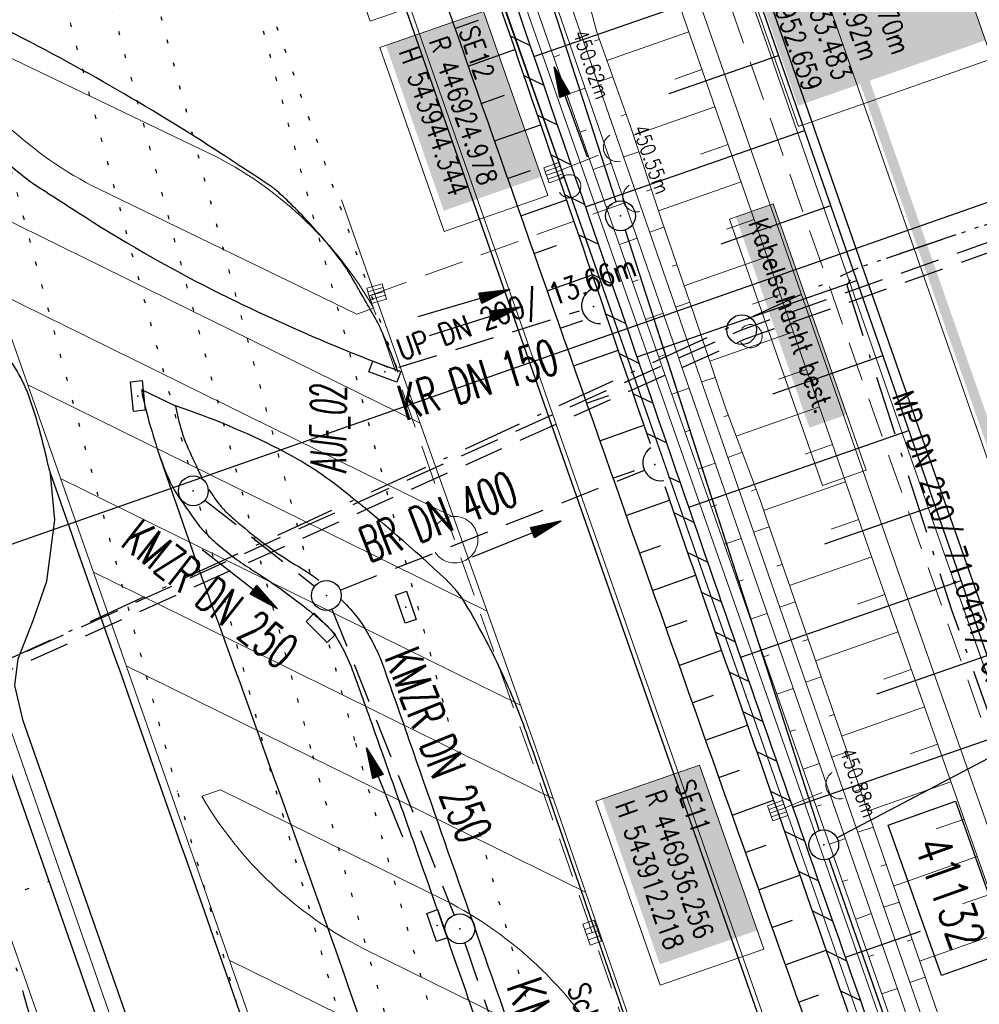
# Model space of a CAD drawing. Extents: x 446740 to 447511, y 442825 to 444215.
# Tile 53 of 94: x 446898 to 446946, y 443902 to 443951. Entities that reach past the tile are written whole.
import ezdxf
from ezdxf.enums import TextEntityAlignment as Align

# ---------------------------------------------------------------- set-up
doc = ezdxf.new("R2010")
doc.units = 0
doc.header["$LTSCALE"] = 2
doc.header["$MEASUREMENT"] = 0
for name, pattern in [('AUSGEZOGEN', [0]), ('BAB-FM2', [2.6, 1.5, -0.5, 0.1, -0.5]), ('GESTRICH-X2', [1.5, 1, -0.5]), ('PUNKTX2_STR', [0.6, 0.1, -0.5])]:
    doc.linetypes.add(name, pattern=pattern)
doc.layers.get('0').update_dxf_attribs({"linetype": 'AUSGEZOGEN'})
for name, color, linetype in [('204-GRENZL-BAB', 7, 'AUSGEZOGEN'), ('204-GRENZP-BAB', 7, 'AUSGEZOGEN'), ('205-GRENZL-BAB', 7, 'AUSGEZOGEN'), ('205-GRENZP-BAB', 7, 'AUSGEZOGEN'), ('ANMERKUNG', 7, 'CONTINUOUS'), ('BAB_FM', 5, 'BAB-FM2'), ('Bahnachse', 7, 'CONTINUOUS'), ('Beschriftung', 7, 'CONTINUOUS'), ('BOESCHG', 250, 'AUSGEZOGEN'), ('DURCHL', 200, 'GESTRICH-X2'), ('FBRTOP', 250, 'AUSGEZOGEN'), ('Gleisachsen', 7, 'CONTINUOUS'), ('GLOBAL', 7, 'CONTINUOUS'), ('Hintergrund', 7, 'CONTINUOUS'), ('Hintergrundplan', 7, 'CONTINUOUS'), ('Ingenieurbauwerke', 15, 'CONTINUOUS'), ('KANAL', 7, 'GESTRICH-X2'), ('NUTZUNG', 8, 'PUNKTX2_STR'), ('PFEIL', 7, 'CONTINUOUS'), ('PFEILTOP', 200, 'AUSGEZOGEN'), ('Planeinteilung', 250, 'CONTINUOUS'), ('PP', 7, 'AUSGEZOGEN'), ('RAHMEN', 7, 'AUSGEZOGEN'), ('Rinne', 200, 'CONTINUOUS'), ('SCHMUTZWASSER', 30, 'GESTRICH-X2'), ('SCHSYMBOL', 200, 'AUSGEZOGEN'), ('STRASSE', 250, 'AUSGEZOGEN'), ('TEXTO', 4, 'CONTINUOUS'), ('W-LTG', 4, 'GESTRICH-X2')]:
    doc.layers.add(name, color=color, linetype=linetype)
doc.styles.add('11', font='txt_____.ttf', dxfattribs={"width": 0.8, "height": 1})
doc.styles.add('6', font='txt_____.ttf', dxfattribs={"width": 0.8, "height": 1})
doc.styles.add('8', font='txt_____.ttf', dxfattribs={"width": 0.8, "height": 1})
doc.styles.add('ROMANS', font='romans.shx', dxfattribs={"width": 0.8})

# ---------------------------------------------------------------- blocks, each defined once
blk = doc.blocks.new('30S')
at = {"color": 0}
for p, q in [((-0.751, -0.583), (-0.751, 0)), ((-0.751, 0), (0.751, 0)), ((0.751, 0), (0.751, -0.583)), ((0.751, -0.583), (-0.751, -0.583))]:
    blk.add_line(p, q, dxfattribs=at)
blk.add_point((0, 0), dxfattribs=at)
blk = doc.blocks.new('30')
at = {"color": 0}
for p, q in [((-0.75, -0.29), (-0.75, 0.293)), ((-0.75, 0.293), (0.753, 0.293)), ((0.753, 0.293), (0.753, -0.29)), ((0.753, -0.29), (-0.75, -0.29))]:
    blk.add_line(p, q, dxfattribs=at)
blk.add_point((0, 0), dxfattribs=at)
blk = doc.blocks.new('42')
at = {"color": 0}
blk.add_arc((-0.025, -0.311), 0.91, 12.5363, 167.4637, dxfattribs=at)
blk.add_point((0, 0), dxfattribs=at)
blk = doc.blocks.new('GST')
at = {"color": 0}
blk.add_circle((0, 0), 0.75, dxfattribs=at)
blk.add_point((0, 0), dxfattribs=at)
blk = doc.blocks.new('10')
blk.add_blockref('GST', (0, 0))
blk = doc.blocks.new('PFEIL2')
at = {"color": 0}
for p, q in [((0.88, 0.002), (-2.401, -0.012)), ((0.881, -0.271), (0.879, 0.276)), ((0.879, 0.276), (2.429, 0.009)), ((0.911, 0.27), (0.879, 0.265)), ((0.965, 0.261), (0.879, 0.246)), ((1.019, 0.252), (0.879, 0.228)), ((1.073, 0.242), (0.879, 0.209)), ((1.127, 0.233), (0.879, 0.191)), ((1.181, 0.224), (0.879, 0.172)), ((1.235, 0.214), (0.879, 0.154)), ((1.289, 0.205), (0.879, 0.135)), ((1.343, 0.196), (0.879, 0.117)), ((1.397, 0.187), (0.879, 0.098)), ((1.451, 0.177), (0.879, 0.08)), ((1.505, 0.168), (0.879, 0.061)), ((1.559, 0.159), (0.88, 0.043)), ((1.613, 0.149), (0.88, 0.024)), ((1.668, 0.14), (0.88, 0.006)), ((1.722, 0.131), (0.88, -0.013)), ((1.776, 0.121), (0.88, -0.031)), ((1.83, 0.112), (0.88, -0.05)), ((1.884, 0.103), (0.88, -0.068)), ((1.938, 0.094), (0.88, -0.087)), ((1.992, 0.084), (0.88, -0.105)), ((2.046, 0.075), (0.88, -0.124)), ((2.1, 0.066), (0.88, -0.142)), ((2.154, 0.056), (0.88, -0.161)), ((2.208, 0.047), (0.88, -0.179)), ((2.262, 0.038), (0.881, -0.198)), ((2.316, 0.029), (0.881, -0.216)), ((2.37, 0.019), (0.881, -0.235)), ((2.424, 0.01), (0.881, -0.253)), ((2.429, 0.009), (0.881, -0.271))]:
    blk.add_line(p, q, dxfattribs=at)
blk = doc.blocks.new('1135420')
at = {"layer": 'RAHMEN'}
blk.add_line((25, 415), (25, 5), dxfattribs=at)
blk = doc.blocks.new('Schacht')
at = {"color": 18, "lineweight": 9, "true_color": 0x000000}
blk.add_circle((0, 0), 0.779, dxfattribs=at)
blk = doc.blocks.new('SK-quadrat Rand')
at = {"color": 18, "lineweight": 9, "true_color": 0x000000}
for p, q in [((-0.4, 0.8), (-0.4, 0)), ((-0.4, 0.8), (0.4, 0.8)), ((-0.2, 0.8), (-0.2, 0)), ((0, 0.8), (0, 0)), ((0.2, 0.8), (0.2, 0)), ((0.4, 0.8), (0.4, 0)), ((-0.4, 0), (0.4, 0))]:
    blk.add_line(p, q, dxfattribs=at)
blk = doc.blocks.new('SK-rechteck Mitt')
at = {"color": 18, "lineweight": 9, "true_color": 0x000000}
for p, q in [((-0.375, 0.2), (-0.375, -0.2)), ((-0.375, 0.2), (0.375, 0.2)), ((-0.1875, 0.2), (-0.1875, -0.2)), ((0, 0.2), (0, -0.2)), ((0.1875, 0.2), (0.1875, -0.2)), ((0.375, 0.2), (0.375, -0.2)), ((-0.375, -0.2), (0.375, -0.2))]:
    blk.add_line(p, q, dxfattribs=at)
blk = doc.blocks.new('Ein-_Auslauf')
at = {"color": 18, "lineweight": 9, "true_color": 0x000000}
blk.add_lwpolyline([(-0.700676, -0.583948, -0.816874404), (0.724419, -0.589597)], format="xyb", dxfattribs=at)

msp = doc.modelspace()

# ---------------------------------------------------------------- linework, layer by layer
at = {"layer": '204-GRENZL-BAB'}
msp.add_line((446939.224, 443910.139), (446990.236, 443936.951), dxfattribs=at)
at = {"layer": '204-GRENZL-BAB', "flags": 128}
for points in [[(446922.31, 443960.057), (446928.09, 443942.184)], [(446928.551, 443940.756), (446938.33, 443910.503)], [(446938.808, 443909.082), (446950.303, 443876.296)]]:
    msp.add_lwpolyline(points, dxfattribs=at)
at = {"layer": '205-GRENZL-BAB'}
msp.add_line((446939.224, 443910.139), (446990.236, 443936.951), dxfattribs=at)
at = {"layer": '205-GRENZL-BAB', "flags": 128}
for points in [[(446930.004, 443936.263), (446938.33, 443910.504)], [(446938.808, 443909.082), (447023.182, 443668.438)]]:
    msp.add_lwpolyline(points, dxfattribs=at)
at = {"layer": 'BAB_FM', "flags": 128}
for points in [[(447028.906, 443968.97), (446940.292, 443938.844)], [(446979.047, 443951.883), (446940.292, 443938.844), (446939.714, 443937.978), (446944.997, 443921.632), (446968.878, 443854.587)], [(446892.163, 443916.694), (446940.292, 443938.844)], [(446892.163, 443916.694), (446894.91, 443912.57), (446895.501, 443911.353), (446897.297, 443905.571), (446898.23, 443902.325), (446899.174, 443899.006), (446900.036, 443895.631), (446900.912, 443891.828), (446901.731, 443888.342), (446902.135, 443886.46), (446902.746, 443883.238), (446903.104, 443881.463), (446903.21, 443880.881)]]:
    msp.add_lwpolyline(points, dxfattribs=at)
at = {"layer": 'Bahnachse', "color": 7, "linetype": 'PUNKTX2_STR'}
for p, q in [((446902.403, 443953.09), (446912.797, 443914.298)), ((446912.797, 443914.298), (446923.554, 443875.95))]:
    msp.add_line(p, q, dxfattribs=at)
at = {"layer": 'Beschriftung', "color": 18, "lineweight": 9, "true_color": 0x000000}
for points in [[(446917.692, 443962.363), (446920.929, 443953.095), (446915.705, 443951.27), (446912.468, 443960.538), (446917.692, 443962.363)], [(446943.798, 443958.637), (446947.035, 443949.37), (446937.28, 443945.962), (446934.042, 443955.23), (446943.798, 443958.637)], [(446921.415, 443951.766), (446924.652, 443942.498), (446919.428, 443940.673), (446916.191, 443949.941), (446921.415, 443951.766)], [(446936.015, 443942.079), (446940.703, 443928.656), (446938.5, 443927.887), (446933.812, 443941.309), (446936.015, 443942.079)], [(446932.303, 443913.81), (446935.541, 443904.542), (446930.317, 443902.717), (446927.08, 443911.985), (446932.303, 443913.81)]]:
    msp.add_lwpolyline(points, close=True, dxfattribs=at)
at = {"layer": 'BOESCHG'}
for p, q in [((446923.96, 443949.497), (446934.971, 443953.324)), ((446919.979, 443950.902), (446921.163, 443951.317)), ((446920.642, 443949.015), (446922.996, 443949.841)), ((446930.772, 443947.63), (446936.284, 443949.546)), ((446936.283, 443949.545), (446936.284, 443949.546)), ((446921.304, 443947.128), (446922.475, 443947.539)), ((446921.967, 443945.241), (446924.295, 443946.058)), ((446926.559, 443941.931), (446937.597, 443945.767)), ((446937.595, 443945.767), (446937.597, 443945.767)), ((446922.63, 443943.354), (446923.787, 443943.76)), ((446923.293, 443941.467), (446925.594, 443942.276)), ((446933.384, 443940.068), (446938.91, 443941.989)), ((446938.909, 443941.989), (446938.91, 443941.989)), ((446923.956, 443939.58), (446925.1, 443939.982)), ((446924.619, 443937.693), (446926.894, 443938.493)), ((446929.159, 443934.365), (446940.223, 443938.211)), ((446940.222, 443938.21), (446940.223, 443938.211)), ((446925.283, 443935.806), (446926.413, 443936.204)), ((446925.946, 443933.92), (446928.194, 443934.71)), ((446935.998, 443932.507), (446941.537, 443934.432)), ((446941.536, 443934.432), (446941.537, 443934.432)), ((446926.61, 443932.033), (446927.727, 443932.426)), ((446927.274, 443930.146), (446929.494, 443930.928)), ((446931.76, 443926.8), (446942.85, 443930.654)), ((446942.848, 443930.653), (446942.85, 443930.654)), ((446927.938, 443928.26), (446929.041, 443928.648)), ((446928.602, 443926.373), (446930.795, 443927.146)), ((446938.614, 443924.947), (446944.163, 443926.876)), ((446944.162, 443926.875), (446944.163, 443926.876)), ((446929.267, 443924.487), (446930.356, 443924.871)), ((446929.932, 443922.601), (446932.099, 443923.366)), ((446934.374, 443919.239), (446945.476, 443923.097)), ((446945.474, 443923.097), (446945.476, 443923.097)), ((446930.598, 443920.715), (446931.675, 443921.096)), ((446931.265, 443918.83), (446933.406, 443919.587)), ((446941.238, 443917.39), (446946.789, 443919.319)), ((446931.932, 443916.944), (446932.997, 443917.321)), ((446932.6, 443915.059), (446934.718, 443915.81)), ((446937.004, 443911.683), (446948.103, 443915.541)), ((446933.268, 443913.174), (446934.322, 443913.548)), ((446933.937, 443911.289), (446936.034, 443912.034)), ((446934.607, 443909.405), (446935.65, 443909.775)), ((446935.277, 443907.52), (446937.354, 443908.259)), ((446935.948, 443905.636), (446936.982, 443906.004)), ((446939.65, 443904.134), (446943.427, 443905.446)), ((446936.619, 443903.752), (446938.678, 443904.486)), ((446937.291, 443901.868), (446938.316, 443902.234))]:
    msp.add_line(p, q, dxfattribs=at)
msp.add_lwpolyline([(446931.51, 443963.277), (446968.069, 443858.09)], dxfattribs=at)
msp.add_lwpolyline([(446917.374, 443958.33, -0.00003), (446918.422, 443955.343, 0.000251), (446927.82, 443928.597, 0.001623), (446942.123, 443888.374, 0.027233), (446943.113, 443886.028, 0.085377), (446943.582, 443885.376, 0.020904), (446946.001, 443883.192, 0.039715), (446947.115, 443882.408, 0.035957), (446949.439, 443881.251)], format="xyb", dxfattribs=at)
at = {"layer": 'DURCHL'}
for p, q in [((446917.156, 443933.844), (446926.25, 443936.688)), ((446914.188, 443922.625), (446929.531, 443928.656))]:
    msp.add_line(p, q, dxfattribs=at)
at = {"layer": 'FBRTOP', "color": 0, "const_width": 0.5}
for points in [[(447118.971, 443523.408, 0), (447120.057, 443520.305, 0.000001), (447128.316, 443496.708, -0.000001), (447136.574, 443473.112)], [(446934.939, 443964.477, -0.000008), (446936.719, 443959.39, -0.000007), (446940.848, 443947.592, 0.000013), (446944.977, 443935.794, 0.000013), (446949.106, 443923.995, -0.000019), (446953.236, 443912.197, -0.000006), (446957.365, 443900.399, 0.000004), (446961.494, 443888.601, 0.000002), (446973.881, 443853.206, 0.000002), (446986.269, 443817.81, 0.000004), (446998.657, 443782.416, -0.000006), (447011.045, 443747.021, -0.000001), (447016.033, 443732.768, 0.000003)]]:
    msp.add_lwpolyline(points, format="xyb", dxfattribs=at)
at = {"layer": 'FBRTOP', "color": 0, "flags": 128}
msp.add_lwpolyline([(446931.943, 443963.429), (446935.147, 443954.264), (446939.223, 443942.585), (446943.33, 443930.794), (446947.457, 443919.088), (446951.592, 443907.277), (446959.884, 443883.697), (446968.147, 443860.134), (446969.532, 443856.074)], dxfattribs=at)
at = {"layer": 'Gleisachsen', "color": 7, "linetype": 'PUNKTX2_STR'}
for p, q in [((446904.533, 443953.835), (446912.759, 443923.134)), ((446900.274, 443952.345), (446906.679, 443928.439)), ((446907.11, 443926.829), (446910.624, 443913.716)), ((446913.63, 443919.882), (446914.97, 443914.881)), ((446914.963, 443914.906), (446931.014, 443857.687)), ((446910.631, 443913.691), (446943.479, 443796.59))]:
    msp.add_line(p, q, dxfattribs=at)
at = {"layer": 'GLOBAL', "color": 92, "lineweight": 9, "true_color": 0x00b400}
msp.add_polyline3d([(446936.619, 443911.65, 451.406), (446925.322, 443943.809, 0), (446921.282, 443955.291, 451.048), (446919.909, 443959.217, 451.016)], dxfattribs=at)
at = {"layer": 'Hintergrund', "color": 254, "lineweight": 18, "true_color": 0xcccccc}
for p, q in [((446927.252, 443950.356), (446927.007, 443950.269)), ((446931.76, 443950.729), (446927.633, 443949.285)), ((446892.597, 443949.658), (446931.989, 443837.306)), ((446924.957, 443949.467), (446925.265, 443949.575)), ((446927.923, 443948.472), (446927.172, 443948.205)), ((446932.421, 443948.841), (446931.048, 443948.361)), ((446925.618, 443947.58), (446926.536, 443947.901)), ((446886.396, 443947.488), (446926.97, 443831.677)), ((446933.079, 443946.952), (446928.963, 443945.517)), ((446928.593, 443946.588), (446928.338, 443946.497)), ((446926.279, 443945.692), (446926.583, 443945.799)), ((446933.737, 443945.064), (446932.357, 443944.583)), ((446929.237, 443944.694), (446928.478, 443944.441)), ((446926.941, 443943.805), (446927.847, 443944.122)), ((446934.396, 443943.175), (446930.227, 443941.722)), ((446929.869, 443942.797), (446929.624, 443942.715)), ((446895.148, 443942.382), (446918.22, 443931.024)), ((446927.602, 443941.917), (446927.902, 443942.022)), ((446935.054, 443941.287), (446933.661, 443940.801)), ((446930.505, 443940.901), (446929.791, 443940.654)), ((446928.263, 443940.03), (446929.158, 443940.343)), ((446931.158, 443939.01), (446930.921, 443938.928)), ((446935.712, 443939.398), (446931.527, 443937.939)), ((446928.925, 443938.142), (446929.221, 443938.246)), ((446896.801, 443937.667), (446919.908, 443926.292)), ((446936.371, 443937.51), (446934.972, 443937.022)), ((446931.81, 443937.119), (446931.102, 443936.875)), ((446915.031, 443936.512), (446915.882, 443936.82)), ((446929.586, 443936.255), (446930.469, 443936.564)), ((446937.029, 443935.621), (446932.812, 443934.151)), ((446932.451, 443935.225), (446932.219, 443935.147)), ((446930.247, 443934.367), (446930.54, 443934.47)), ((446937.687, 443933.733), (446936.274, 443933.24)), ((446933.088, 443933.329), (446932.412, 443933.102)), ((446898.454, 443932.952), (446921.596, 443921.56)), ((446930.908, 443932.48), (446931.781, 443932.785)), ((446938.346, 443931.844), (446934.14, 443930.378)), ((446933.738, 443931.438), (446933.517, 443931.354)), ((446931.57, 443930.592), (446931.859, 443930.693)), ((446934.446, 443929.568), (446933.732, 443929.297)), ((446939.004, 443929.956), (446937.619, 443929.473)), ((446932.231, 443928.705), (446933.092, 443929.006)), ((446900.107, 443928.237), (446923.284, 443916.828)), ((446939.662, 443928.067), (446935.531, 443926.627)), ((446935.155, 443927.697), (446934.899, 443927.6)), ((446932.892, 443926.817), (446933.177, 443926.917)), ((446940.321, 443926.178), (446938.939, 443925.697)), ((446935.803, 443925.806), (446935.035, 443925.539)), ((446933.554, 443924.93), (446934.403, 443925.227)), ((446940.979, 443924.29), (446936.83, 443922.844)), ((446936.458, 443923.916), (446936.202, 443923.827)), ((446901.76, 443923.522), (446924.937, 443912.113)), ((446934.215, 443923.042), (446934.496, 443923.141)), ((446941.641, 443922.403), (446940.258, 443921.915)), ((446937.114, 443922.026), (446936.346, 443921.76)), ((446934.876, 443921.155), (446935.714, 443921.448)), ((446937.769, 443920.137), (446937.513, 443920.048)), ((446942.306, 443920.516), (446938.146, 443919.051)), ((446935.538, 443919.267), (446935.815, 443919.364)), ((446903.413, 443918.808), (446926.561, 443907.412)), ((446942.971, 443918.63), (446941.581, 443918.14)), ((446938.425, 443918.247), (446937.657, 443917.981)), ((446936.199, 443917.38), (446937.025, 443917.669)), ((446943.635, 443916.744), (446939.457, 443915.272)), ((446939.08, 443916.358), (446938.824, 443916.269)), ((446936.86, 443915.492), (446937.134, 443915.588)), ((446944.3, 443914.857), (446942.904, 443914.366)), ((446939.736, 443914.468), (446938.968, 443914.202)), ((446937.522, 443913.605), (446938.336, 443913.89)), ((446944.965, 443912.971), (446940.768, 443911.493)), ((446940.391, 443912.579), (446940.136, 443912.49)), ((446938.183, 443911.717), (446938.452, 443911.811)), ((446941.047, 443910.689), (446940.279, 443910.423)), ((446945.629, 443911.085), (446944.227, 443910.591)), ((446938.844, 443909.83), (446939.647, 443910.111)), ((446946.294, 443909.198), (446942.079, 443907.713)), ((446941.702, 443908.8), (446941.447, 443908.711)), ((446939.505, 443907.942), (446939.771, 443908.035)), ((446946.958, 443907.312), (446945.551, 443906.816)), ((446942.358, 443906.91), (446941.591, 443906.644)), ((446940.167, 443906.055), (446940.958, 443906.332)), ((446947.623, 443905.426), (446943.39, 443903.934)), ((446943.013, 443905.021), (446942.758, 443904.932)), ((446940.828, 443904.167), (446941.09, 443904.259)), ((446908.608, 443903.99), (446931.666, 443892.638)), ((446943.669, 443903.131), (446942.902, 443902.865)), ((446941.489, 443902.28), (446942.269, 443902.553))]:
    msp.add_line(p, q, dxfattribs=at)
for points in [[(446931.127, 443963.143), (446935.752, 443949.918), (446944.508, 443924.8), (446951.196, 443905.817), (446961.721, 443875.748), (446970.434, 443850.942), (446977.309, 443831.13), (446985.117, 443808.885), (446986.607, 443804.627)], [(446928.767, 443962.317), (446933.392, 443949.093), (446942.149, 443923.973), (446948.837, 443904.989), (446959.362, 443874.92), (446968.074, 443850.118), (446974.949, 443830.306), (446982.758, 443808.057), (446984.248, 443803.801)], [(446927.823, 443961.987), (446932.448, 443948.763), (446941.205, 443923.642), (446947.894, 443904.657), (446958.418, 443874.589), (446967.13, 443849.788), (446974.005, 443829.977), (446981.815, 443807.726), (446983.304, 443803.471)], [(446920.891, 443959.56), (446969.752, 443820.101), (446968.065, 443816.669)], [(446915.699, 443957.743), (446967.152, 443810.886)], [(446914.27, 443942.268), (446917.062, 443934.327), (446917.414, 443933.284)], [(446917.414, 443933.284), (446924.041, 443914.706), (446934.112, 443885.56), (446939.404, 443870.324), (446945.604, 443852.678), (446947.103, 443848.344), (446951.558, 443835.672), (446958.342, 443816.231), (446958.773, 443815)]]:
    msp.add_lwpolyline(points, dxfattribs=at)
for points in [[(446922.979, 443960.291), (446944.415, 443898.503), (446957.525, 443860.712), (446959.164, 443855.988), (446960.807, 443851.267), (446962.453, 443846.546), (446964.102, 443841.827), (446965.756, 443837.108), (446967.413, 443832.39), (446971.979, 443819.389, -0.068029), (446973.104, 443813.896, -0.048999), (446972.975, 443809.85, 0.113451), (446973.894, 443800.834), (446974.159, 443800.117)], [(446924.217, 443960.724), (446924.339, 443960.344), (446925.837, 443955.571), (446927.122, 443950.723), (446928.798, 443946.012), (446930.379, 443941.268), (446932.009, 443936.542), (446933.601, 443931.801), (446935.372, 443927.124), (446935.7, 443926.102), (446945.181, 443898.773), (446958.291, 443860.982), (446959.93, 443856.258), (446961.573, 443851.536), (446963.22, 443846.815), (446964.869, 443842.095), (446965.847, 443839.304), (446966.685, 443837.433), (446968.423, 443832.743), (446975.129, 443814.03, -0.048938), (446974.989, 443809.593, 0.113003), (446975.807, 443801.512), (446976.063, 443800.822)], [(446973.503, 443799.874), (446973.234, 443800.599, -0.113568), (446972.281, 443809.941, 0.117419), (446971.319, 443819.157), (446966.753, 443832.158), (446965.096, 443836.876), (446963.442, 443841.595), (446961.793, 443846.315), (446960.146, 443851.036), (446958.503, 443855.758), (446956.864, 443860.482), (446943.754, 443898.273), (446922.318, 443960.06)], [(446972.481, 443799.529), (446971.97, 443801.003, -0.118953), (446971.098, 443810.826, 0.125853), (446970.293, 443820.069), (446921.363, 443959.725, 0.414457)], [(446919.947, 443959.23), (446968.302, 443821.214, -0.227664), (446967.728, 443816.05, 0.227694), (446967.152, 443810.886)], [(446915.88, 443936.819, 0.144445), (446907.992, 443944.422), (446894.769, 443950.777), (446893.825, 443950.44)], [(446893.827, 443950.44, 0.142623), (446902.013, 443942.822), (446915.031, 443936.512)], [(446925.42, 443836.102, 0.198918), (446923.889, 443837.814), (446921.729, 443838.853, -0.198913), (446920.198, 443840.564), (446883.136, 443946.347, -0.19891)], [(446907.222, 443912.236, 0.142623), (446915.36, 443904.567), (446926.671, 443898.999), (446927.62, 443899.335, 0.142623), (446919.483, 443906.995), (446908.166, 443912.567), (446907.22, 443912.236)]]:
    msp.add_lwpolyline(points, format="xyb", dxfattribs=at)
at = {"layer": 'Hintergrundplan', "color": 254, "lineweight": 18, "true_color": 0xcccccc}
for p, q in [((446931.127, 443963.143), (446935.752, 443949.918)), ((446927.252, 443950.356), (446927.007, 443950.269)), ((446931.76, 443950.729), (446927.633, 443949.285)), ((446935.752, 443949.918), (446944.508, 443924.8)), ((446892.597, 443949.658), (446931.989, 443837.306)), ((446924.957, 443949.467), (446925.265, 443949.575)), ((446927.923, 443948.472), (446927.172, 443948.205)), ((446932.421, 443948.841), (446931.048, 443948.361)), ((446925.618, 443947.58), (446926.536, 443947.901)), ((446886.396, 443947.488), (446926.97, 443831.677)), ((446933.079, 443946.952), (446928.963, 443945.517)), ((446928.593, 443946.588), (446928.338, 443946.497)), ((446926.279, 443945.692), (446926.583, 443945.799)), ((446933.737, 443945.064), (446932.357, 443944.583)), ((446929.237, 443944.694), (446928.478, 443944.441)), ((446926.941, 443943.805), (446927.847, 443944.122)), ((446934.396, 443943.175), (446930.227, 443941.722)), ((446929.869, 443942.797), (446929.624, 443942.715)), ((446895.148, 443942.382), (446918.22, 443931.024)), ((446927.602, 443941.917), (446927.902, 443942.022)), ((446935.054, 443941.287), (446933.661, 443940.801)), ((446930.505, 443940.901), (446929.791, 443940.654)), ((446928.263, 443940.03), (446929.158, 443940.343)), ((446931.158, 443939.01), (446930.921, 443938.928)), ((446935.712, 443939.398), (446931.527, 443937.939)), ((446928.925, 443938.142), (446929.221, 443938.246)), ((446896.801, 443937.667), (446919.908, 443926.292)), ((446936.371, 443937.51), (446934.972, 443937.022)), ((446931.81, 443937.119), (446931.102, 443936.875)), ((446915.031, 443936.512), (446915.882, 443936.82)), ((446929.586, 443936.255), (446930.469, 443936.564)), ((446937.029, 443935.621), (446932.812, 443934.151)), ((446932.451, 443935.225), (446932.219, 443935.147)), ((446930.247, 443934.367), (446930.54, 443934.47)), ((446937.687, 443933.733), (446936.274, 443933.24)), ((446933.088, 443933.329), (446932.412, 443933.102)), ((446898.454, 443932.952), (446921.596, 443921.56)), ((446930.908, 443932.48), (446931.781, 443932.785)), ((446938.346, 443931.844), (446934.14, 443930.378)), ((446933.738, 443931.438), (446933.517, 443931.354)), ((446931.57, 443930.592), (446931.859, 443930.693)), ((446934.446, 443929.568), (446933.732, 443929.297)), ((446939.004, 443929.956), (446937.619, 443929.473)), ((446932.231, 443928.705), (446933.092, 443929.006)), ((446900.107, 443928.237), (446923.284, 443916.828)), ((446939.662, 443928.067), (446935.531, 443926.627)), ((446935.155, 443927.697), (446934.899, 443927.6)), ((446932.892, 443926.817), (446933.177, 443926.917)), ((446940.321, 443926.178), (446938.939, 443925.697)), ((446935.803, 443925.806), (446935.035, 443925.539)), ((446933.554, 443924.93), (446934.403, 443925.227)), ((446944.508, 443924.8), (446951.196, 443905.817)), ((446940.979, 443924.29), (446936.83, 443922.844)), ((446936.458, 443923.916), (446936.202, 443923.827)), ((446901.76, 443923.522), (446924.937, 443912.113)), ((446934.215, 443923.042), (446934.496, 443923.141)), ((446941.641, 443922.403), (446940.258, 443921.915)), ((446937.114, 443922.026), (446936.346, 443921.76)), ((446934.876, 443921.155), (446935.714, 443921.448)), ((446937.769, 443920.137), (446937.513, 443920.048)), ((446942.306, 443920.516), (446938.146, 443919.051)), ((446935.538, 443919.267), (446935.815, 443919.364)), ((446903.413, 443918.808), (446926.561, 443907.412)), ((446942.971, 443918.63), (446941.581, 443918.14)), ((446938.425, 443918.247), (446937.657, 443917.981)), ((446936.199, 443917.38), (446937.025, 443917.669)), ((446943.635, 443916.744), (446939.457, 443915.272)), ((446939.08, 443916.358), (446938.824, 443916.269)), ((446936.86, 443915.492), (446937.134, 443915.588)), ((446944.3, 443914.857), (446942.904, 443914.366)), ((446939.736, 443914.468), (446938.968, 443914.202)), ((446937.522, 443913.605), (446938.336, 443913.89)), ((446944.965, 443912.971), (446940.768, 443911.493)), ((446940.391, 443912.579), (446940.136, 443912.49)), ((446938.183, 443911.717), (446938.452, 443911.811)), ((446941.047, 443910.689), (446940.279, 443910.423)), ((446945.629, 443911.085), (446944.227, 443910.591)), ((446938.844, 443909.83), (446939.647, 443910.111)), ((446946.294, 443909.198), (446942.079, 443907.713)), ((446941.702, 443908.8), (446941.447, 443908.711)), ((446939.505, 443907.942), (446939.771, 443908.035)), ((446946.958, 443907.312), (446945.551, 443906.816)), ((446942.358, 443906.91), (446941.591, 443906.644)), ((446940.167, 443906.055), (446940.958, 443906.332)), ((446947.623, 443905.426), (446943.39, 443903.934)), ((446943.013, 443905.021), (446942.758, 443904.932)), ((446940.828, 443904.167), (446941.09, 443904.259)), ((446908.608, 443903.99), (446931.666, 443892.638)), ((446943.669, 443903.131), (446942.902, 443902.865)), ((446941.489, 443902.28), (446942.269, 443902.553))]:
    msp.add_line(p, q, dxfattribs=at)
for points in [[(446934.548, 443964.34), (446939.173, 443951.115), (446947.929, 443925.999), (446954.616, 443907.018), (446965.142, 443876.947), (446973.857, 443852.137), (446980.732, 443832.324), (446988.537, 443810.086), (446997.416, 443784.716), (447004.888, 443762.982), (447021.434, 443716.029)], [(446928.767, 443962.317), (446933.392, 443949.093), (446942.149, 443923.973), (446948.837, 443904.989), (446959.362, 443874.92), (446968.074, 443850.118), (446974.949, 443830.306), (446982.758, 443808.057), (446984.248, 443803.801)], [(446927.823, 443961.987), (446932.448, 443948.763), (446941.205, 443923.642), (446947.894, 443904.657), (446958.418, 443874.589), (446967.13, 443849.788), (446974.005, 443829.977), (446981.815, 443807.726), (446983.304, 443803.471)], [(446920.891, 443959.56), (446969.752, 443820.101), (446968.065, 443816.669)], [(446915.699, 443957.743), (446967.152, 443810.886)], [(446914.27, 443942.268), (446917.062, 443934.327), (446917.414, 443933.284)], [(446917.414, 443933.284), (446924.041, 443914.706), (446934.112, 443885.56), (446939.404, 443870.324), (446945.604, 443852.678), (446947.103, 443848.344), (446951.558, 443835.672), (446958.342, 443816.231), (446958.773, 443815)]]:
    msp.add_lwpolyline(points, dxfattribs=at)
for points in [[(446922.979, 443960.291), (446944.415, 443898.503), (446957.525, 443860.712), (446959.164, 443855.988), (446960.807, 443851.267), (446962.453, 443846.546), (446964.102, 443841.827), (446965.756, 443837.108), (446967.413, 443832.39), (446971.979, 443819.389, -0.068029), (446973.104, 443813.896, -0.048999), (446972.975, 443809.85, 0.113451), (446973.894, 443800.834), (446974.159, 443800.117)], [(446924.217, 443960.724), (446924.339, 443960.344), (446925.837, 443955.571), (446927.122, 443950.723), (446928.798, 443946.012), (446930.379, 443941.268), (446932.009, 443936.542), (446933.601, 443931.801), (446935.372, 443927.124), (446935.7, 443926.102), (446945.181, 443898.773), (446958.291, 443860.982), (446959.93, 443856.258), (446961.573, 443851.536), (446963.22, 443846.815), (446964.869, 443842.095), (446965.847, 443839.304), (446966.685, 443837.433), (446968.423, 443832.743), (446975.129, 443814.03, -0.048938), (446974.989, 443809.593, 0.113003), (446975.807, 443801.512), (446976.063, 443800.822)], [(446973.503, 443799.874), (446973.234, 443800.599, -0.113568), (446972.281, 443809.941, 0.117419), (446971.319, 443819.157), (446966.753, 443832.158), (446965.096, 443836.876), (446963.442, 443841.595), (446961.793, 443846.315), (446960.146, 443851.036), (446958.503, 443855.758), (446956.864, 443860.482), (446943.754, 443898.273), (446922.318, 443960.06)], [(446972.481, 443799.529), (446971.97, 443801.003, -0.118953), (446971.098, 443810.826, 0.125853), (446970.293, 443820.069), (446921.363, 443959.725, 0.414457)], [(446919.947, 443959.23), (446968.302, 443821.214, -0.227664), (446967.728, 443816.05, 0.227694), (446967.152, 443810.886)], [(446915.88, 443936.819, 0.144445), (446907.992, 443944.422), (446894.769, 443950.777), (446893.825, 443950.44)], [(446893.827, 443950.44, 0.142623), (446902.013, 443942.822), (446915.031, 443936.512)], [(446925.42, 443836.102, 0.198918), (446923.889, 443837.814), (446921.729, 443838.853, -0.198913), (446920.198, 443840.564), (446883.136, 443946.347, -0.19891)], [(446907.222, 443912.236, 0.142623), (446915.36, 443904.567), (446926.671, 443898.999), (446927.62, 443899.335, 0.142623), (446919.483, 443906.995), (446908.166, 443912.567), (446907.22, 443912.236)]]:
    msp.add_lwpolyline(points, format="xyb", dxfattribs=at)
at = {"layer": 'Ingenieurbauwerke', "color": 7, "linetype": 'PUNKTX2_STR'}
for p, q in [((446909.076, 443955.425), (446919.607, 443916.123)), ((446895.73, 443950.755), (446905.987, 443912.474)), ((446919.585, 443916.202), (446932.839, 443868.951)), ((446906.009, 443912.394), (446938.857, 443795.294))]:
    msp.add_line(p, q, dxfattribs=at)
at = {"layer": 'KANAL', "color": 92, "lineweight": 9, "true_color": 0x00b400}
for p, q in [((446925.352, 443943.779, 451.145), (446927.507, 443944.641, 450.623)), ((446915.651, 443937.448, 451.44), (446928.484, 443942.116, 450.546)), ((446936.619, 443911.65, 451.406), (446938.72, 443912.537, 450.884))]:
    msp.add_line(p, q, dxfattribs=at)
at = {"layer": 'KANAL'}
for p, q in [((446917.156, 443933.844), (446926.25, 443936.688)), ((446914.188, 443922.625), (446929.531, 443928.656)), ((446907.375, 443927.156), (446912.906, 443922.813)), ((446913.781, 443921.656), (446919.938, 443906.25)), ((446920.469, 443904.844), (446926.5, 443887.313))]:
    msp.add_line(p, q, dxfattribs=at)
at = {"layer": 'KANAL', "color": 92, "lineweight": 9, "true_color": 0x00b400}
for points in [[(446957.435, 443885.082, 452.86), (446933.846, 443952.091, 452.709), (446930.099, 443962.783, 452.66)], [(446955.474, 443823.782, 452.434), (446947.707, 443845.953, 452.202), (446940.778, 443865.738, 452.032), (446933.816, 443885.586, 451.877), (446926.89, 443905.369, 451.706), (446919.961, 443925.159, 451.543), (446915.651, 443937.448, 451.44)]]:
    msp.add_polyline3d(points, dxfattribs=at)
at = {"layer": 'NUTZUNG'}
msp.add_lwpolyline([(446909.402, 443955.539), (446917.117, 443933.584)], dxfattribs=at)
at = {"layer": 'NUTZUNG', "flags": 128}
msp.add_lwpolyline([(446897.311, 443914.229), (446889.668, 443911.556), (446891.858, 443905.28), (446899.506, 443907.955)], dxfattribs=at)
at = {"layer": 'PFEILTOP'}
for p, q in [((446922.755, 443950.543), (446923.77, 443950.05)), ((446923.442, 443948.542), (446924.457, 443948.049)), ((446924.129, 443946.541), (446925.145, 443946.048)), ((446924.817, 443944.539), (446925.832, 443944.046)), ((446925.504, 443942.538), (446926.52, 443942.045)), ((446926.192, 443940.537), (446927.207, 443940.044)), ((446926.88, 443938.535), (446927.895, 443938.042)), ((446927.567, 443936.534), (446928.583, 443936.041)), ((446928.255, 443934.532), (446929.271, 443934.039)), ((446928.943, 443932.53), (446929.959, 443932.037)), ((446929.631, 443930.529), (446930.647, 443930.036)), ((446930.722, 443928.331), (446931.335, 443928.034)), ((446931.009, 443926.525), (446932.025, 443926.031)), ((446931.699, 443924.522), (446932.716, 443924.028)), ((446932.392, 443922.518), (446933.409, 443922.024)), ((446933.085, 443920.514), (446934.103, 443920.019)), ((446933.781, 443918.509), (446934.799, 443918.014)), ((446934.477, 443916.503), (446935.497, 443916.008)), ((446935.176, 443914.496), (446936.195, 443914.001)), ((446935.876, 443912.489), (446936.896, 443911.993)), ((446936.577, 443910.481), (446937.598, 443909.985)), ((446937.28, 443908.472), (446938.301, 443907.976)), ((446937.984, 443906.462), (446939.006, 443905.966)), ((446938.69, 443904.452), (446939.713, 443903.955)), ((446939.398, 443902.441), (446940.421, 443901.944))]:
    msp.add_line(p, q, dxfattribs=at)
at = {"layer": 'PP', "flags": 128}
msp.add_lwpolyline([(446941.797, 443910.775), (446945.188, 443911.983), (446947.885, 443904.414), (446944.493, 443903.206)], close=True, dxfattribs=at)
at = {"layer": 'Rinne'}
for points in [[(446945.965, 443887.082, -0.034775), (446944.449, 443890.569, -0.002707), (446930.923, 443929.231, -0.000125), (446920.547, 443959.44, 0.00034)], [(446919.791, 443959.176, 0.000121), (446929.809, 443930.011, 0.002707)], [(446930.554, 443927.845, 0.002629), (446943.695, 443890.301, 0.030985), (446945.123, 443886.961, 0.013347), (446945.275, 443886.678, 0.036323)]]:
    msp.add_lwpolyline(points, format="xyb", dxfattribs=at)
at = {"layer": 'SCHMUTZWASSER', "flags": 128}
msp.add_lwpolyline([(446893.159, 443916.628), (446934.612, 443935.272), (447032.605, 443970.078), (447050.465, 443975.846)], dxfattribs=at)
at = {"layer": 'STRASSE'}
for points in [[(447062.812, 443984.485, 0.000031), (447067.774, 443953.189, 0.000135), (447068.931, 443945.908, 0.000002), (447074.525, 443910.767, 0.000014), (447075.333, 443905.695, 0.000003), (447075.577, 443904.158, 0.000002), (447075.88, 443902.258, 0.000405)], [(447056.172, 444006.907, 0.000256), (447057.959, 443995.782, 0.000007), (447066.417, 443943.312, -0.000072), (447067.235, 443938.233, -0.000506), (447069.899, 443921.568, 0.000383), (447073.414, 443899.55, 0.002551), (447074.205, 443894.777, 0.000503), (447078.363, 443870.591, 0.006787), (447082.529, 443848.311, 0.026597), (447083.97, 443842.705, 0.011408), (447085.657, 443837.742, 0.003012), (447092.583, 443819.14, 0.000539), (447102.034, 443794.298, 0.00389), (447103.374, 443790.868, 0.002567), (447104.913, 443787.074, -0.001252), (447108.088, 443779.304, -0.003407), (447110.594, 443773.006, -0.003634)], [(446897.325, 443934.583, -0.017608), (446898.099, 443933.3, -0.035159), (446898.417, 443932.62, -0.015015), (446898.697, 443931.822, -0.009743), (446899.066, 443930.573, -0.013189), (446899.415, 443929.157, 0.02745), (446899.602, 443928.482, 0.003274), (446899.997, 443927.335, 0.000094), (446914.046, 443887.41, 0.000281), (446924.888, 443856.672, -0.002446), (446926.12, 443853.131, -0.007122), (446926.186, 443852.929, 0.001509), (446926.486, 443851.974, 0.009595), (446927.813, 443848.055, 0.003131), (446932.185, 443836.156, 0.018072)], [(446917.117, 443933.584, 0.016319), (446916.401, 443935.413, 0.027394), (446915.88, 443936.461, 0.004231), (446914.649, 443938.591, 0.021818), (446914.389, 443938.991, 0.01964), (446913.551, 443940.073, 0.015307), (446912.381, 443941.383, 0.011444), (446911.5, 443942.27, 0.016292), (446910.847, 443942.857, 0.029271), (446910.726, 443942.947, 0.001472), (446908.222, 443944.589, 0.028767), (446896.797, 443951.128, 0.133381)], [(446892.815, 443949.734, 0.001027), (446893.757, 443948.278, 0.006258), (446893.943, 443947.999, 0.012458), (446894.643, 443947.03, 0.014021), (446895.31, 443946.204, 0.018363), (446895.939, 443945.52, 0.012859), (446896.897, 443944.601, 0.011664), (446897.716, 443943.889, 0.011059), (446898.613, 443943.178, 0.018655), (446898.699, 443943.117, 0.000626), (446901.341, 443941.416, 0.027772), (446908.198, 443937.531, 0.023855), (446916.603, 443933.856)], [(446904.187, 443932.717, 0.002502), (446904.221, 443932.481, 0.018117), (446904.227, 443932.449, 0.013937), (446904.597, 443930.992, 0.012403), (446905.098, 443929.378, 0.00549), (446907.803, 443921.656, -0.002156), (446914.822, 443902.04, -0.00051), (446929.618, 443859.983, -0.005768), (446930.88, 443856.247, -0.003771), (446931.116, 443855.5, 0.002087), (446931.539, 443854.15, 0.00965), (446933.614, 443848.029, 0.006021), (446937.137, 443838.612, 0.007914)], [(446963.395, 443791.048, 0.000903), (446963.475, 443790.95, 0.008098), (446964.815, 443789.354, 0.044964), (446965.487, 443788.707, 0.04079), (446966.339, 443788.131, 0.158037), (446967.576, 443787.881, 0.469329), (446967.853, 443788.304, 0.009198), (446967.52, 443789.322, 0.000223), (446952.986, 443831.009, 0.000004), (446936.423, 443878.447, -0.000017), (446932.249, 443890.404, -0.0013), (446927.963, 443902.785, 0.001293), (446923.656, 443915.228, 0.025648), (446922.292, 443918.574, 0.024383), (446920.513, 443921.932, 0.071691), (446919.532, 443923.147, 0.016707), (446914.498, 443927.52, 0.052871), (446911.116, 443929.717, 0.037612), (446905.892, 443931.897)], [(446905.892, 443931.897, 0.02017), (446906.199, 443930.651, 0.03365), (446906.463, 443929.928, 0.006008), (446907.094, 443928.548, 0.010629), (446907.206, 443928.324, 0.02697)], [(446907.585, 443927.679, 0.015167), (446907.971, 443927.11, 0.044566), (446908.458, 443926.551, 0.010565), (446908.61, 443926.411, 0.00271), (446909.215, 443925.883, 0.044017), (446912.105, 443923.802, -0.027244), (446913.121, 443923.12, -0.028171)], [(446914.209, 443922.187, -0.028171), (446914.973, 443921.354, -0.038101), (446915.451, 443920.668, -0.018882), (446916.027, 443919.602, -0.029568), (446916.327, 443918.889, -0.001131), (446917.852, 443914.537, 0.000605), (446920.696, 443906.394, 0.000001), (446923.77, 443897.627, 0.000001), (446927.312, 443887.524, 0.000202), (446931.322, 443876.102, -0.000426), (446933.217, 443870.696, -0.025457), (446933.502, 443869.724, -0.019771), (446933.66, 443868.926, -0.02552)]]:
    msp.add_lwpolyline(points, format="xyb", dxfattribs=at)
for points in [[(446943.857, 443876.68), (446925.765, 443928.32), (446915.483, 443957.668)], [(446910.106, 443882.099), (446898.23, 443916.033), (446897.812, 443917.822), (446897.968, 443919.158), (446898.732, 443921.097), (446899.412, 443923.075), (446899.827, 443926.16), (446899.602, 443928.482)]]:
    msp.add_lwpolyline(points, dxfattribs=at)
at = {"layer": 'STRASSE', "flags": 128}
for points in [[(446904.187, 443932.717), (446905.892, 443931.897)], [(446896.841, 443915.573), (446908.721, 443881.609)]]:
    msp.add_lwpolyline(points, dxfattribs=at)
msp.add_lwpolyline([(446905.098, 443929.378, 0.025468), (446905.633, 443928.057, 0.041972), (446906.063, 443927.305, 0.006944), (446907.076, 443925.878, 0.034156), (446907.305, 443925.606, 0.011276), (446907.657, 443925.257, 0.011021), (446908.033, 443924.917, 0.038488), (446909.751, 443923.646, -0.02626), (446912.312, 443921.847, -0.007183), (446913.048, 443921.253, -0.013642), (446913.422, 443920.924, -0.071228), (446914.099, 443920.088, -0.046755), (446914.802, 443918.612, -0.002754), (446916.007, 443915.267, -0.000977), (446919.331, 443905.818, 0.000001), (446922.499, 443896.756, 0.000003), (446925.908, 443887.005, 0.000075), (446930.593, 443873.612, -0.000254), (446931.97, 443869.669, -0.041036), (446932.085, 443869.226, -0.017291), (446932.233, 443868.151, -0.026197), (446932.296, 443866.9, -0.025612), (446932.227, 443865.62, -0.012326), (446932.004, 443863.905, -0.0107), (446931.656, 443861.944, -0.00759), (446931.36, 443860.571, 0.008891), (446931.111, 443859.398, 0.01286), (446931.007, 443858.78, 0.005594), (446930.822, 443857.351, 0.042618), (446930.812, 443857.038, 0.016771), (446930.88, 443856.247)], format="xyb", dxfattribs=at)
at = {"layer": 'W-LTG', "flags": 128}
msp.add_lwpolyline([(446892.954, 443917.084), (446934.425, 443935.736), (447032.445, 443970.551), (447050.311, 443976.322)], dxfattribs=at)

# ---------------------------------------------------------------- block references
at = {"layer": '204-GRENZP-BAB', "rotation": 278.0670990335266}
for p in [(446928.32, 443941.47), (446938.56, 443909.791)]:
    msp.add_blockref('GST', p, dxfattribs=at)
at = {"layer": '205-GRENZP-BAB', "rotation": 289.2892292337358}
msp.add_blockref('GST', (446938.56, 443909.79), dxfattribs=at)
at = {"layer": 'KANAL'}
for name, p, rotation in [('Ein-_Auslauf', (446927.507, 443944.641), 111.8014068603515), ('SK-quadrat Rand', (446925.341, 443943.776), 109.2490081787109), ('Ein-_Auslauf', (446928.484, 443942.116), 111.8014068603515), ('SK-quadrat Rand', (446915.651, 443937.448), 285.7599014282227), ('Ein-_Auslauf', (446938.72, 443912.537), 112.8885314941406), ('SK-quadrat Rand', (446936.619, 443911.65), 109.3053680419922)]:
    msp.add_blockref(name, p, dxfattribs=dict(at, rotation=rotation))
at = {"layer": 'KANAL', "xscale": 0.75, "yscale": 0.75}
for p in [(446925.739, 443942.957), (446934.875, 443935.408)]:
    msp.add_blockref('Schacht', p, dxfattribs=at)
at = {"layer": 'KANAL', "xscale": 1.5, "yscale": 1.5}
for name, p, rotation in [('Schacht', (446919.961, 443925.159), 109.2965515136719), ('SK-rechteck Mitt', (446926.89, 443905.369), 109.3053680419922)]:
    msp.add_blockref(name, p, dxfattribs=dict(at, rotation=rotation))
at = {"layer": 'PFEIL'}
for p, rotation in [((446920.965, 443936.146), 17.32420000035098), ((446923.073, 443925.181), 21.98370900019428), ((446909.131, 443923.173), 321.8092000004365), ((446916.432, 443912.421), 111.8307999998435)]:
    msp.add_blockref('PFEIL2', p, dxfattribs=dict(at, rotation=rotation))
at = {"layer": 'PFEILTOP'}
for p, rotation in [((446925.815, 443946.699), 109.9411864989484), ((446920.408, 443937.066), 16.24347809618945), ((446923.073, 443925.181), 21.98370900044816)]:
    msp.add_blockref('PFEIL2', p, dxfattribs=dict(at, rotation=rotation))
at = {"layer": 'Planeinteilung', "linetype": 'Continuous', "rotation": 289.2892292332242}
msp.add_blockref('1135420', (446739.879, 443896.209), dxfattribs=at)
at = {"layer": 'SCHSYMBOL'}
for name, p, rotation in [('42', (446926.96, 443936.9), 105.2039202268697), ('30', (446916.448, 443933.621), 339.8703174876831), ('30', (446904.004, 443932.394), 95.74856011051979), ('42', (446930.056, 443928.939), 111.7387784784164), ('10', (446906.797, 443927.621), 289.2892), ('GST', (446913.5, 443922.348), 289.2891999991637), ('30', (446917.5, 443921.758), 289.2892), ('30S', (446913.422, 443920.924), 314.8845359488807), ('30', (446919.077, 443905.727), 289.2892), ('10', (446920.224, 443905.563), 289.2892)]:
    msp.add_blockref(name, p, dxfattribs=dict(at, rotation=rotation))
msp.add_blockref('10', (446934.425, 443935.736), dxfattribs=at)

# ---------------------------------------------------------------- texts
at = {"layer": 'ANMERKUNG', "style": 'ROMANS', "oblique": 7, "width": 0.5}
msp.add_text('AUF_02', height=1.8, rotation=90, dxfattribs=at).set_placement((446914.498, 443928.52))
at = {"layer": 'Beschriftung', "color": 18, "true_color": 0x000000, "char_height": 1, "attachment_point": 1, "rotation": 289.2551, "line_spacing_factor": 0.959981, "style": '8', "bg_fill": 1, "box_fill_scale": 1.5, "bg_fill_color": 256, "bg_fill_true_color": 11599800, "bg_fill_transparency": 0}
for s, insert in [('S 41^JDN 1000^JDOK 452.70m^JTWL 450.92m^JR 446933.483^JH 543952.659', (446943.49, 443958)), ('SE12^JR 446924.978^JH 543944.344', (446921.108, 443951.129)), ('Kabelschacht best.', (446935.707, 443941.442)), ('SE11^JR 446936.256^JH 543912.218', (446931.996, 443913.173))]:
    msp.add_mtext(s, dxfattribs=dict(at, insert=insert))
at = {"layer": 'Beschriftung', "color": 92, "true_color": 0x00b400, "char_height": 1.1, "attachment_point": 1, "line_spacing_factor": 0.959981, "style": '6'}
for s, insert, rotation in [('UP DN 200/ 13.66m', (446916.924, 443935.186), 19.9888), ('MP DN 250/ 71.04m/ 0.21%', (446943.037, 443932.76), 288.3251), ('Schlitzrinne Profil P 30', (446926.664, 443902.955), 289.2951)]:
    msp.add_mtext(s, dxfattribs=dict(at, insert=insert, rotation=rotation))
at = {"layer": 'KANAL', "color": 18, "true_color": 0x000000, "char_height": 0.75, "attachment_point": 1, "rotation": 289.3525, "line_spacing_factor": 0.959981, "style": '11'}
for s, insert in [('450.62m', (446926.61, 443950.913)), ('450.55m', (446929.635, 443946.129)), ('450.88m', (446940.071, 443914.735))]:
    msp.add_mtext(s, dxfattribs=dict(at, insert=insert))
at = {"layer": 'PP', "style": 'ROMANS', "width": 0.75}
msp.add_text('41132', height=1.8, rotation=289.6063, dxfattribs=at).set_placement((446945.039, 443904.356), align=Align.RIGHT)
at = {"layer": 'TEXTO', "style": 'ROMANS'}
for s, rotation, width, p in [('KR DN 150', 17.3242, 0.6, (446921.405, 443932.361)), ('BR DN 400', 21.4531, 0.6, (446919.467, 443925.485)), ('KMZR DN 250', 321.8092, 0.6, (446907.089, 443921.721)), ('KMZR DN 250', 291.8308, 0.6, (446918.312, 443914.486)), ('KMZR DN 250', 288.9912, 0.75, (446924.635, 443896.669))]:
    msp.add_text(s, height=1.8, rotation=rotation, dxfattribs=dict(at, width=width)).set_placement(p, align=Align.CENTER)

doc.saveas('drawing.dxf')
